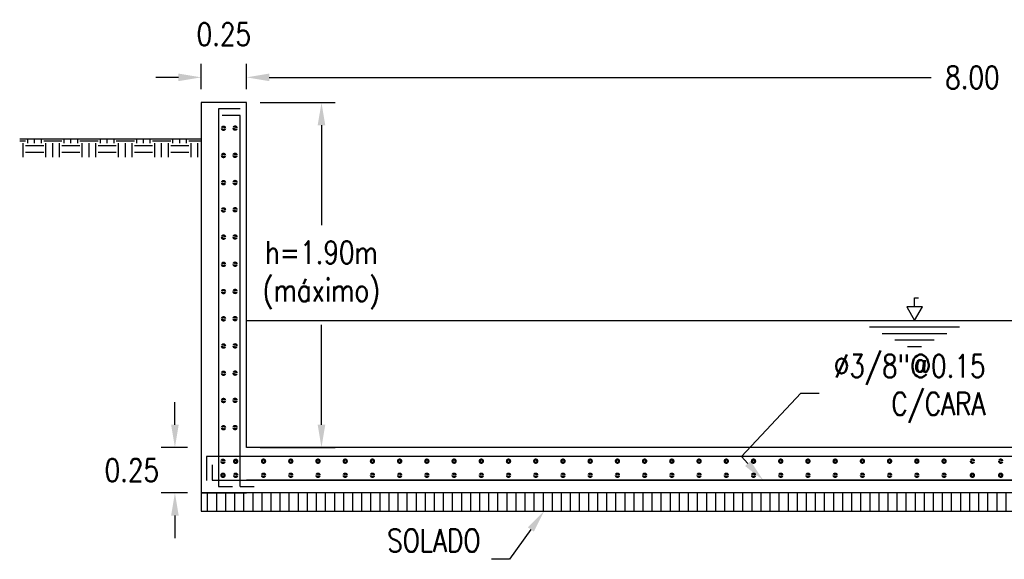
# Model space of a CAD drawing. Header units: metres. Extents: x 719936 to 720643, y 9143565 to 9144018.
# Tile 47 of 56: x 720577.8 to 720583.22, y 9143924.41 to 9143927.39. Entities that reach past the tile are written whole.
import ezdxf
from ezdxf import colors
from ezdxf.entities.mleader import LeaderData, LeaderLine
from ezdxf.enums import TextEntityAlignment as Align
from ezdxf.math import Vec2, Vec3

# ---------------------------------------------------------------- set-up
doc = ezdxf.new("R2010")
doc.units = ezdxf.units.M
for name, color, linetype in [('2MURO', 2, 'Continuous'), ('AIR.A3_NOTAS', 7, 'Continuous'), ('Layer1 (.05)', 8, 'Continuous'), ('Layer2 (.10)', 1, 'Continuous'), ('TEXTOS', 7, 'Continuous')]:
    doc.layers.add(name, color=color, linetype=linetype)
doc.layers.add('punto 01', color=4, linetype='Continuous', lineweight=5)
doc.styles.add('AIR-Simplex.(0.80)', font='simplex.shx', dxfattribs={"width": 0.8})
doc.styles.add('SIMPLEX', font='simplex.shx', dxfattribs={"width": 0.75})
doc.dimstyles.new('AIR-100 (A3)_HORIZ', dxfattribs={"dimscale": 0.1, "dimtxt": 1.25, "dimasz": 1.25, "dimexe": 0.75, "dimexo": 0.75, "dimgap": 0.75, "dimtad": 0, "dimtih": 1, "dimtoh": 1, "dimzin": 1, "dimdsep": 46, "dimtxsty": 'AIR-Simplex.(0.80)', "dimcen": 0.75, "dimdle": 1.5, "dimclrd": 1, "dimclre": 1, "dimclrt": 7, "dimadec": 0, "dimazin": 0, "dimtfac": 1, "dimtofl": 0, "dimtmove": 2, "dimatfit": 3, "dimfxl": 1.5, "dimtolj": 1, "dimtzin": 1, "dimarcsym": 0})

# ---------------------------------------------------------------- blocks, each defined once
blk = doc.blocks.new('*U304')
at = {"layer": 'punto 01', "color": 2, "const_width": 0.0125}
blk.add_lwpolyline([(0.0088, 0, 1), (-0.0088, 0, 1)], format="xyb", close=True, dxfattribs=at)
blk = doc.blocks.new('*U305')
at = {"layer": '2MURO', "color": 0, "linetype": 'ByBlock', "lineweight": -2, "transparency": 16777216}
for p in [(0, 1.65), (0, 1.5), (0, 1.35), (0, 1.2), (0, 1.05), (0, 0.9), (0, 0.75), (0, 0.6), (0, 0.45), (0, 0.3), (0, 0.15), (0, 0)]:
    blk.add_blockref('*U304', p, dxfattribs=at)
blk = doc.blocks.new('*U307')
at = {"layer": 'punto 01', "color": 2, "const_width": 0.0125}
blk.add_lwpolyline([(0.0088, 0, 1), (-0.0088, 0, 1)], format="xyb", close=True, dxfattribs=at)
blk = doc.blocks.new('*U306')
at = {"layer": '2MURO', "color": 0, "linetype": 'ByBlock', "lineweight": -2, "transparency": 16777216}
for p in [(0, 1.65), (0, 1.5), (0, 1.35), (0, 1.2), (0, 1.05), (0, 0.9), (0, 0.75), (0, 0.6), (0, 0.45), (0, 0.3), (0, 0.15), (0, 0)]:
    blk.add_blockref('*U307', p, dxfattribs=at)
blk = doc.blocks.new('*U309')
at = {"layer": 'punto 01', "color": 2, "const_width": 0.0125}
blk.add_lwpolyline([(0.0088, 0, 1), (-0.0088, 0, 1)], format="xyb", close=True, dxfattribs=at)
blk = doc.blocks.new('*U308')
at = {"layer": '2MURO', "color": 0, "linetype": 'ByBlock', "lineweight": -2, "transparency": 16777216}
blk.add_blockref('*U309', (0, 0), dxfattribs=at)
blk = doc.blocks.new('*U311')
at = {"layer": 'punto 01', "color": 2, "const_width": 0.0125}
blk.add_lwpolyline([(0.0088, 0, 1), (-0.0088, 0, 1)], format="xyb", close=True, dxfattribs=at)
blk = doc.blocks.new('*U310')
at = {"layer": '2MURO', "color": 0, "linetype": 'ByBlock', "lineweight": -2, "transparency": 16777216}
blk.add_blockref('*U311', (0, 0), dxfattribs=at)
blk = doc.blocks.new('*U313')
at = {"layer": 'punto 01', "color": 2, "const_width": 0.0125}
blk.add_lwpolyline([(0.0088, 0, 1), (-0.0088, 0, 1)], format="xyb", close=True, dxfattribs=at)
blk = doc.blocks.new('*U312')
at = {"layer": '2MURO', "color": 0, "linetype": 'ByBlock', "lineweight": -2, "transparency": 16777216}
blk.add_blockref('*U313', (0, 0), dxfattribs=at)
blk = doc.blocks.new('*U280')
at = {"layer": 'punto 01', "color": 2, "const_width": 0.0125}
blk.add_lwpolyline([(0.0088, 0, 1), (-0.0088, 0, 1)], format="xyb", close=True, dxfattribs=at)
blk = doc.blocks.new('*U279')
at = {"layer": '2MURO', "color": 0, "linetype": 'ByBlock', "lineweight": -2, "transparency": 16777216}
blk.add_blockref('*U280', (0, 0), dxfattribs=at)
blk = doc.blocks.new('*U294')
at = {"layer": 'punto 01', "color": 2, "const_width": 0.0125}
blk.add_lwpolyline([(0.0088, 0, 1), (-0.0088, 0, 1)], format="xyb", close=True, dxfattribs=at)
blk = doc.blocks.new('*U293')
at = {"layer": '2MURO', "color": 0, "linetype": 'ByBlock', "lineweight": -2, "transparency": 16777216}
blk.add_blockref('*U294', (0, 0), dxfattribs=at)
blk = doc.blocks.new('*U296')
at = {"layer": 'punto 01', "color": 2, "const_width": 0.0125}
blk.add_lwpolyline([(0.0088, 0, 1), (-0.0088, 0, 1)], format="xyb", close=True, dxfattribs=at)
blk = doc.blocks.new('*U295')
at = {"layer": '2MURO', "color": 0, "linetype": 'ByBlock', "lineweight": -2, "transparency": 16777216}
blk.add_blockref('*U296', (0, 0), dxfattribs=at)
blk = doc.blocks.new('*U298')
at = {"layer": 'punto 01', "color": 2, "const_width": 0.0125}
blk.add_lwpolyline([(0.0088, 0, 1), (-0.0088, 0, 1)], format="xyb", close=True, dxfattribs=at)
blk = doc.blocks.new('*U297')
at = {"layer": '2MURO', "color": 0, "linetype": 'ByBlock', "lineweight": -2, "transparency": 16777216}
blk.add_blockref('*U298', (0, 0), dxfattribs=at)
blk = doc.blocks.new('*U300')
at = {"layer": 'punto 01', "color": 2, "const_width": 0.0125}
blk.add_lwpolyline([(0.0088, 0, 1), (-0.0088, 0, 1)], format="xyb", close=True, dxfattribs=at)
blk = doc.blocks.new('*U299')
at = {"layer": '2MURO', "color": 0, "linetype": 'ByBlock', "lineweight": -2, "transparency": 16777216}
blk.add_blockref('*U300', (0, 0), dxfattribs=at)
blk = doc.blocks.new('*U302')
at = {"layer": 'punto 01', "color": 2, "const_width": 0.0125}
blk.add_lwpolyline([(0.0088, 0, 1), (-0.0088, 0, 1)], format="xyb", close=True, dxfattribs=at)
blk = doc.blocks.new('*U301')
at = {"layer": '2MURO', "color": 0, "linetype": 'ByBlock', "lineweight": -2, "transparency": 16777216}
blk.add_blockref('*U302', (0, 0), dxfattribs=at)
blk = doc.blocks.new('*U61')
at = {"layer": 'punto 01', "color": 2, "const_width": 0.0125}
blk.add_lwpolyline([(0.0088, 0, 1), (-0.0088, 0, 1)], format="xyb", close=True, dxfattribs=at)
blk = doc.blocks.new('*U303')
at = {"layer": '2MURO', "color": 0, "linetype": 'ByBlock', "lineweight": -2, "transparency": 16777216}
blk.add_blockref('*U61', (0, 0), dxfattribs=at)
blk = doc.blocks.new('*U63')
at = {"layer": 'punto 01', "color": 2, "const_width": 0.0125}
blk.add_lwpolyline([(0.0088, 0, 1), (-0.0088, 0, 1)], format="xyb", close=True, dxfattribs=at)
blk = doc.blocks.new('*U62')
at = {"layer": '2MURO', "color": 0, "linetype": 'ByBlock', "lineweight": -2, "transparency": 16777216}
blk.add_blockref('*U63', (0, 0), dxfattribs=at)
blk = doc.blocks.new('*U65')
at = {"layer": 'punto 01', "color": 2, "const_width": 0.0125}
blk.add_lwpolyline([(0.0088, 0, 1), (-0.0088, 0, 1)], format="xyb", close=True, dxfattribs=at)
blk = doc.blocks.new('*U64')
at = {"layer": '2MURO', "color": 0, "linetype": 'ByBlock', "lineweight": -2, "transparency": 16777216}
blk.add_blockref('*U65', (0, 0), dxfattribs=at)
blk = doc.blocks.new('*U67')
at = {"layer": 'punto 01', "color": 2, "const_width": 0.0125}
blk.add_lwpolyline([(0.0088, 0, 1), (-0.0088, 0, 1)], format="xyb", close=True, dxfattribs=at)
blk = doc.blocks.new('*U66')
at = {"layer": '2MURO', "color": 0, "linetype": 'ByBlock', "lineweight": -2, "transparency": 16777216}
blk.add_blockref('*U67', (0, 0), dxfattribs=at)
blk = doc.blocks.new('*U69')
at = {"layer": 'punto 01', "color": 2, "const_width": 0.0125}
blk.add_lwpolyline([(0.0088, 0, 1), (-0.0088, 0, 1)], format="xyb", close=True, dxfattribs=at)
blk = doc.blocks.new('*U68')
at = {"layer": '2MURO', "color": 0, "linetype": 'ByBlock', "lineweight": -2, "transparency": 16777216}
blk.add_blockref('*U69', (0, 0), dxfattribs=at)
blk = doc.blocks.new('*U71')
at = {"layer": 'punto 01', "color": 2, "const_width": 0.0125}
blk.add_lwpolyline([(0.0088, 0, 1), (-0.0088, 0, 1)], format="xyb", close=True, dxfattribs=at)
blk = doc.blocks.new('*U70')
at = {"layer": '2MURO', "color": 0, "linetype": 'ByBlock', "lineweight": -2, "transparency": 16777216}
blk.add_blockref('*U71', (0, 0), dxfattribs=at)
blk = doc.blocks.new('*U73')
at = {"layer": 'punto 01', "color": 2, "const_width": 0.0125}
blk.add_lwpolyline([(0.0088, 0, 1), (-0.0088, 0, 1)], format="xyb", close=True, dxfattribs=at)
blk = doc.blocks.new('*U72')
at = {"layer": '2MURO', "color": 0, "linetype": 'ByBlock', "lineweight": -2, "transparency": 16777216}
blk.add_blockref('*U73', (0, 0), dxfattribs=at)
blk = doc.blocks.new('*U75')
at = {"layer": 'punto 01', "color": 2, "const_width": 0.0125}
blk.add_lwpolyline([(0.0088, 0, 1), (-0.0088, 0, 1)], format="xyb", close=True, dxfattribs=at)
blk = doc.blocks.new('*U74')
at = {"layer": '2MURO', "color": 0, "linetype": 'ByBlock', "lineweight": -2, "transparency": 16777216}
blk.add_blockref('*U75', (0, 0), dxfattribs=at)
blk = doc.blocks.new('*U77')
at = {"layer": 'punto 01', "color": 2, "const_width": 0.0125}
blk.add_lwpolyline([(0.0088, 0, 1), (-0.0088, 0, 1)], format="xyb", close=True, dxfattribs=at)
blk = doc.blocks.new('*U76')
at = {"layer": '2MURO', "color": 0, "linetype": 'ByBlock', "lineweight": -2, "transparency": 16777216}
blk.add_blockref('*U77', (0, 0), dxfattribs=at)
blk = doc.blocks.new('*U79')
at = {"layer": 'punto 01', "color": 2, "const_width": 0.0125}
blk.add_lwpolyline([(0.0088, 0, 1), (-0.0088, 0, 1)], format="xyb", close=True, dxfattribs=at)
blk = doc.blocks.new('*U78')
at = {"layer": '2MURO', "color": 0, "linetype": 'ByBlock', "lineweight": -2, "transparency": 16777216}
blk.add_blockref('*U79', (0, 0), dxfattribs=at)
blk = doc.blocks.new('*U81')
at = {"layer": 'punto 01', "color": 2, "const_width": 0.0125}
blk.add_lwpolyline([(0.0088, 0, 1), (-0.0088, 0, 1)], format="xyb", close=True, dxfattribs=at)
blk = doc.blocks.new('*U80')
at = {"layer": '2MURO', "color": 0, "linetype": 'ByBlock', "lineweight": -2, "transparency": 16777216}
blk.add_blockref('*U81', (0, 0), dxfattribs=at)
blk = doc.blocks.new('*U83')
at = {"layer": 'punto 01', "color": 2, "const_width": 0.0125}
blk.add_lwpolyline([(0.0088, 0, 1), (-0.0088, 0, 1)], format="xyb", close=True, dxfattribs=at)
blk = doc.blocks.new('*U82')
at = {"layer": '2MURO', "color": 0, "linetype": 'ByBlock', "lineweight": -2, "transparency": 16777216}
blk.add_blockref('*U83', (0, 0), dxfattribs=at)
blk = doc.blocks.new('*U85')
at = {"layer": 'punto 01', "color": 2, "const_width": 0.0125}
blk.add_lwpolyline([(0.0088, 0, 1), (-0.0088, 0, 1)], format="xyb", close=True, dxfattribs=at)
blk = doc.blocks.new('*U84')
at = {"layer": '2MURO', "color": 0, "linetype": 'ByBlock', "lineweight": -2, "transparency": 16777216}
blk.add_blockref('*U85', (0, 0), dxfattribs=at)
blk = doc.blocks.new('*U87')
at = {"layer": 'punto 01', "color": 2, "const_width": 0.0125}
blk.add_lwpolyline([(0.0088, 0, 1), (-0.0088, 0, 1)], format="xyb", close=True, dxfattribs=at)
blk = doc.blocks.new('*U86')
at = {"layer": '2MURO', "color": 0, "linetype": 'ByBlock', "lineweight": -2, "transparency": 16777216}
blk.add_blockref('*U87', (0, 0), dxfattribs=at)
blk = doc.blocks.new('*U89')
at = {"layer": 'punto 01', "color": 2, "const_width": 0.0125}
blk.add_lwpolyline([(0.0088, 0, 1), (-0.0088, 0, 1)], format="xyb", close=True, dxfattribs=at)
blk = doc.blocks.new('*U88')
at = {"layer": '2MURO', "color": 0, "linetype": 'ByBlock', "lineweight": -2, "transparency": 16777216}
blk.add_blockref('*U89', (0, 0), dxfattribs=at)
blk = doc.blocks.new('*U211')
at = {"layer": 'punto 01', "color": 2, "const_width": 0.0125}
blk.add_lwpolyline([(0.0088, 0, 1), (-0.0088, 0, 1)], format="xyb", close=True, dxfattribs=at)
blk = doc.blocks.new('*U90')
at = {"layer": '2MURO', "color": 0, "linetype": 'ByBlock', "lineweight": -2, "transparency": 16777216}
blk.add_blockref('*U211', (0, 0), dxfattribs=at)
blk = doc.blocks.new('*U213')
at = {"layer": 'punto 01', "color": 2, "const_width": 0.0125}
blk.add_lwpolyline([(0.0088, 0, 1), (-0.0088, 0, 1)], format="xyb", close=True, dxfattribs=at)
blk = doc.blocks.new('*U212')
at = {"layer": '2MURO', "color": 0, "linetype": 'ByBlock', "lineweight": -2, "transparency": 16777216}
blk.add_blockref('*U213', (0, 0), dxfattribs=at)
blk = doc.blocks.new('*U215')
at = {"layer": 'punto 01', "color": 2, "const_width": 0.0125}
blk.add_lwpolyline([(0.0088, 0, 1), (-0.0088, 0, 1)], format="xyb", close=True, dxfattribs=at)
blk = doc.blocks.new('*U214')
at = {"layer": '2MURO', "color": 0, "linetype": 'ByBlock', "lineweight": -2, "transparency": 16777216}
blk.add_blockref('*U215', (0, 0), dxfattribs=at)
blk = doc.blocks.new('*U217')
at = {"layer": 'punto 01', "color": 2, "const_width": 0.0125}
blk.add_lwpolyline([(0.0088, 0, 1), (-0.0088, 0, 1)], format="xyb", close=True, dxfattribs=at)
blk = doc.blocks.new('*U216')
at = {"layer": '2MURO', "color": 0, "linetype": 'ByBlock', "lineweight": -2, "transparency": 16777216}
blk.add_blockref('*U217', (0, 0), dxfattribs=at)
blk = doc.blocks.new('*U219')
at = {"layer": 'punto 01', "color": 2, "const_width": 0.0125}
blk.add_lwpolyline([(0.0088, 0, 1), (-0.0088, 0, 1)], format="xyb", close=True, dxfattribs=at)
blk = doc.blocks.new('*U218')
at = {"layer": '2MURO', "color": 0, "linetype": 'ByBlock', "lineweight": -2, "transparency": 16777216}
blk.add_blockref('*U219', (0, 0), dxfattribs=at)
blk = doc.blocks.new('*U221')
at = {"layer": 'punto 01', "color": 2, "const_width": 0.0125}
blk.add_lwpolyline([(0.0088, 0, 1), (-0.0088, 0, 1)], format="xyb", close=True, dxfattribs=at)
blk = doc.blocks.new('*U220')
at = {"layer": '2MURO', "color": 0, "linetype": 'ByBlock', "lineweight": -2, "transparency": 16777216}
blk.add_blockref('*U221', (0, 0), dxfattribs=at)
blk = doc.blocks.new('*U223')
at = {"layer": 'punto 01', "color": 2, "const_width": 0.0125}
blk.add_lwpolyline([(0.0088, 0, 1), (-0.0088, 0, 1)], format="xyb", close=True, dxfattribs=at)
blk = doc.blocks.new('*U222')
at = {"layer": '2MURO', "color": 0, "linetype": 'ByBlock', "lineweight": -2, "transparency": 16777216}
blk.add_blockref('*U223', (0, 0), dxfattribs=at)
blk = doc.blocks.new('*U225')
at = {"layer": 'punto 01', "color": 2, "const_width": 0.0125}
blk.add_lwpolyline([(0.0088, 0, 1), (-0.0088, 0, 1)], format="xyb", close=True, dxfattribs=at)
blk = doc.blocks.new('*U224')
at = {"layer": '2MURO', "color": 0, "linetype": 'ByBlock', "lineweight": -2, "transparency": 16777216}
blk.add_blockref('*U225', (0, 0), dxfattribs=at)
blk = doc.blocks.new('*U227')
at = {"layer": 'punto 01', "color": 2, "const_width": 0.0125}
blk.add_lwpolyline([(0.0088, 0, 1), (-0.0088, 0, 1)], format="xyb", close=True, dxfattribs=at)
blk = doc.blocks.new('*U226')
at = {"layer": '2MURO', "color": 0, "linetype": 'ByBlock', "lineweight": -2, "transparency": 16777216}
blk.add_blockref('*U227', (0, 0), dxfattribs=at)
blk = doc.blocks.new('*U229')
at = {"layer": 'punto 01', "color": 2, "const_width": 0.0125}
blk.add_lwpolyline([(0.0088, 0, 1), (-0.0088, 0, 1)], format="xyb", close=True, dxfattribs=at)
blk = doc.blocks.new('*U228')
at = {"layer": '2MURO', "color": 0, "linetype": 'ByBlock', "lineweight": -2, "transparency": 16777216}
blk.add_blockref('*U229', (0, 0), dxfattribs=at)
blk = doc.blocks.new('*U231')
at = {"layer": 'punto 01', "color": 2, "const_width": 0.0125}
blk.add_lwpolyline([(0.0088, 0, 1), (-0.0088, 0, 1)], format="xyb", close=True, dxfattribs=at)
blk = doc.blocks.new('*U230')
at = {"layer": '2MURO', "color": 0, "linetype": 'ByBlock', "lineweight": -2, "transparency": 16777216}
blk.add_blockref('*U231', (0, 0), dxfattribs=at)
blk = doc.blocks.new('*U233')
at = {"layer": 'punto 01', "color": 2, "const_width": 0.0125}
blk.add_lwpolyline([(0.0088, 0, 1), (-0.0088, 0, 1)], format="xyb", close=True, dxfattribs=at)
blk = doc.blocks.new('*U232')
at = {"layer": '2MURO', "color": 0, "linetype": 'ByBlock', "lineweight": -2, "transparency": 16777216}
blk.add_blockref('*U233', (0, 0), dxfattribs=at)
blk = doc.blocks.new('*U235')
at = {"layer": 'punto 01', "color": 2, "const_width": 0.0125}
blk.add_lwpolyline([(0.0088, 0, 1), (-0.0088, 0, 1)], format="xyb", close=True, dxfattribs=at)
blk = doc.blocks.new('*U234')
at = {"layer": '2MURO', "color": 0, "linetype": 'ByBlock', "lineweight": -2, "transparency": 16777216}
blk.add_blockref('*U235', (0, 0), dxfattribs=at)
blk = doc.blocks.new('*U237')
at = {"layer": 'punto 01', "color": 2, "const_width": 0.0125}
blk.add_lwpolyline([(0.0088, 0, 1), (-0.0088, 0, 1)], format="xyb", close=True, dxfattribs=at)
blk = doc.blocks.new('*U236')
at = {"layer": '2MURO', "color": 0, "linetype": 'ByBlock', "lineweight": -2, "transparency": 16777216}
blk.add_blockref('*U237', (0, 0), dxfattribs=at)
blk = doc.blocks.new('*U239')
at = {"layer": 'punto 01', "color": 2, "const_width": 0.0125}
blk.add_lwpolyline([(0.0088, 0, 1), (-0.0088, 0, 1)], format="xyb", close=True, dxfattribs=at)
blk = doc.blocks.new('*U238')
at = {"layer": '2MURO', "color": 0, "linetype": 'ByBlock', "lineweight": -2, "transparency": 16777216}
blk.add_blockref('*U239', (0, 0), dxfattribs=at)
blk = doc.blocks.new('*U121')
at = {"layer": 'punto 01', "color": 2, "const_width": 0.0125}
blk.add_lwpolyline([(0.0088, 0, 1), (-0.0088, 0, 1)], format="xyb", close=True, dxfattribs=at)
blk = doc.blocks.new('*U240')
at = {"layer": '2MURO', "color": 0, "linetype": 'ByBlock', "lineweight": -2, "transparency": 16777216}
blk.add_blockref('*U121', (0, 0), dxfattribs=at)
blk = doc.blocks.new('*U123')
at = {"layer": 'punto 01', "color": 2, "const_width": 0.0125}
blk.add_lwpolyline([(0.0088, 0, 1), (-0.0088, 0, 1)], format="xyb", close=True, dxfattribs=at)
blk = doc.blocks.new('*U122')
at = {"layer": '2MURO', "color": 0, "linetype": 'ByBlock', "lineweight": -2, "transparency": 16777216}
blk.add_blockref('*U123', (0, 0), dxfattribs=at)
blk = doc.blocks.new('*U125')
at = {"layer": 'punto 01', "color": 2, "const_width": 0.0125}
blk.add_lwpolyline([(0.0088, 0, 1), (-0.0088, 0, 1)], format="xyb", close=True, dxfattribs=at)
blk = doc.blocks.new('*U124')
at = {"layer": '2MURO', "color": 0, "linetype": 'ByBlock', "lineweight": -2, "transparency": 16777216}
blk.add_blockref('*U125', (0, 0), dxfattribs=at)
blk = doc.blocks.new('*U127')
at = {"layer": 'punto 01', "color": 2, "const_width": 0.0125}
blk.add_lwpolyline([(0.0088, 0, 1), (-0.0088, 0, 1)], format="xyb", close=True, dxfattribs=at)
blk = doc.blocks.new('*U126')
at = {"layer": '2MURO', "color": 0, "linetype": 'ByBlock', "lineweight": -2, "transparency": 16777216}
blk.add_blockref('*U127', (0, 0), dxfattribs=at)
blk = doc.blocks.new('*U129')
at = {"layer": 'punto 01', "color": 2, "const_width": 0.0125}
blk.add_lwpolyline([(0.0088, 0, 1), (-0.0088, 0, 1)], format="xyb", close=True, dxfattribs=at)
blk = doc.blocks.new('*U128')
at = {"layer": '2MURO', "color": 0, "linetype": 'ByBlock', "lineweight": -2, "transparency": 16777216}
blk.add_blockref('*U129', (0, 0), dxfattribs=at)
blk = doc.blocks.new('*U131')
at = {"layer": 'punto 01', "color": 2, "const_width": 0.0125}
blk.add_lwpolyline([(0.0088, 0, 1), (-0.0088, 0, 1)], format="xyb", close=True, dxfattribs=at)
blk = doc.blocks.new('*U130')
at = {"layer": '2MURO', "color": 0, "linetype": 'ByBlock', "lineweight": -2, "transparency": 16777216}
blk.add_blockref('*U131', (0, 0), dxfattribs=at)
blk = doc.blocks.new('*U133')
at = {"layer": 'punto 01', "color": 2, "const_width": 0.0125}
blk.add_lwpolyline([(0.0088, 0, 1), (-0.0088, 0, 1)], format="xyb", close=True, dxfattribs=at)
blk = doc.blocks.new('*U132')
at = {"layer": '2MURO', "color": 0, "linetype": 'ByBlock', "lineweight": -2, "transparency": 16777216}
blk.add_blockref('*U133', (0, 0), dxfattribs=at)
blk = doc.blocks.new('*U135')
at = {"layer": 'punto 01', "color": 2, "const_width": 0.0125}
blk.add_lwpolyline([(0.0088, 0, 1), (-0.0088, 0, 1)], format="xyb", close=True, dxfattribs=at)
blk = doc.blocks.new('*U134')
at = {"layer": '2MURO', "color": 0, "linetype": 'ByBlock', "lineweight": -2, "transparency": 16777216}
blk.add_blockref('*U135', (0, 0), dxfattribs=at)
blk = doc.blocks.new('*U137')
at = {"layer": 'punto 01', "color": 2, "const_width": 0.0125}
blk.add_lwpolyline([(0.0088, 0, 1), (-0.0088, 0, 1)], format="xyb", close=True, dxfattribs=at)
blk = doc.blocks.new('*U136')
at = {"layer": '2MURO', "color": 0, "linetype": 'ByBlock', "lineweight": -2, "transparency": 16777216}
blk.add_blockref('*U137', (0, 0), dxfattribs=at)
blk = doc.blocks.new('*U139')
at = {"layer": 'punto 01', "color": 2, "const_width": 0.0125}
blk.add_lwpolyline([(0.0088, 0, 1), (-0.0088, 0, 1)], format="xyb", close=True, dxfattribs=at)
blk = doc.blocks.new('*U138')
at = {"layer": '2MURO', "color": 0, "linetype": 'ByBlock', "lineweight": -2, "transparency": 16777216}
blk.add_blockref('*U139', (0, 0), dxfattribs=at)
blk = doc.blocks.new('*U141')
at = {"layer": 'punto 01', "color": 2, "const_width": 0.0125}
blk.add_lwpolyline([(0.0088, 0, 1), (-0.0088, 0, 1)], format="xyb", close=True, dxfattribs=at)
blk = doc.blocks.new('*U140')
at = {"layer": '2MURO', "color": 0, "linetype": 'ByBlock', "lineweight": -2, "transparency": 16777216}
blk.add_blockref('*U141', (0, 0), dxfattribs=at)
blk = doc.blocks.new('*U143')
at = {"layer": 'punto 01', "color": 2, "const_width": 0.0125}
blk.add_lwpolyline([(0.0088, 0, 1), (-0.0088, 0, 1)], format="xyb", close=True, dxfattribs=at)
blk = doc.blocks.new('*U142')
at = {"layer": '2MURO', "color": 0, "linetype": 'ByBlock', "lineweight": -2, "transparency": 16777216}
blk.add_blockref('*U143', (0, 0), dxfattribs=at)
blk = doc.blocks.new('*U145')
at = {"layer": 'punto 01', "color": 2, "const_width": 0.0125}
blk.add_lwpolyline([(0.0088, 0, 1), (-0.0088, 0, 1)], format="xyb", close=True, dxfattribs=at)
blk = doc.blocks.new('*U144')
at = {"layer": '2MURO', "color": 0, "linetype": 'ByBlock', "lineweight": -2, "transparency": 16777216}
blk.add_blockref('*U145', (0, 0), dxfattribs=at)
blk = doc.blocks.new('*U147')
at = {"layer": 'punto 01', "color": 2, "const_width": 0.0125}
blk.add_lwpolyline([(0.0088, 0, 1), (-0.0088, 0, 1)], format="xyb", close=True, dxfattribs=at)
blk = doc.blocks.new('*U146')
at = {"layer": '2MURO', "color": 0, "linetype": 'ByBlock', "lineweight": -2, "transparency": 16777216}
blk.add_blockref('*U147', (0, 0), dxfattribs=at)
blk = doc.blocks.new('*U149')
at = {"layer": 'punto 01', "color": 2, "const_width": 0.0125}
blk.add_lwpolyline([(0.0088, 0, 1), (-0.0088, 0, 1)], format="xyb", close=True, dxfattribs=at)
blk = doc.blocks.new('*U148')
at = {"layer": '2MURO', "color": 0, "linetype": 'ByBlock', "lineweight": -2, "transparency": 16777216}
blk.add_blockref('*U149', (0, 0), dxfattribs=at)
blk = doc.blocks.new('*U181')
at = {"layer": 'punto 01', "color": 2, "const_width": 0.0125}
blk.add_lwpolyline([(0.0088, 0, 1), (-0.0088, 0, 1)], format="xyb", close=True, dxfattribs=at)
blk = doc.blocks.new('*U150')
at = {"layer": '2MURO', "color": 0, "linetype": 'ByBlock', "lineweight": -2, "transparency": 16777216}
blk.add_blockref('*U181', (0, 0), dxfattribs=at)
blk = doc.blocks.new('*U183')
at = {"layer": 'punto 01', "color": 2, "const_width": 0.0125}
blk.add_lwpolyline([(0.0088, 0, 1), (-0.0088, 0, 1)], format="xyb", close=True, dxfattribs=at)
blk = doc.blocks.new('*U182')
at = {"layer": '2MURO', "color": 0, "linetype": 'ByBlock', "lineweight": -2, "transparency": 16777216}
blk.add_blockref('*U183', (0, 0), dxfattribs=at)
blk = doc.blocks.new('*U272')
at = {"layer": 'punto 01', "color": 2, "const_width": 0.0125}
blk.add_lwpolyline([(0.0088, 0, 1), (-0.0088, 0, 1)], format="xyb", close=True, dxfattribs=at)
blk = doc.blocks.new('*U271')
at = {"layer": '2MURO', "color": 0, "linetype": 'ByBlock', "lineweight": -2, "transparency": 16777216}
blk.add_blockref('*U272', (0, 0), dxfattribs=at)
blk = doc.blocks.new('*U274')
at = {"layer": 'punto 01', "color": 2, "const_width": 0.0125}
blk.add_lwpolyline([(0.0088, 0, 1), (-0.0088, 0, 1)], format="xyb", close=True, dxfattribs=at)
blk = doc.blocks.new('*U273')
at = {"layer": '2MURO', "color": 0, "linetype": 'ByBlock', "lineweight": -2, "transparency": 16777216}
blk.add_blockref('*U274', (0, 0), dxfattribs=at)
blk = doc.blocks.new('*U276')
at = {"layer": 'punto 01', "color": 2, "const_width": 0.0125}
blk.add_lwpolyline([(0.0088, 0, 1), (-0.0088, 0, 1)], format="xyb", close=True, dxfattribs=at)
blk = doc.blocks.new('*U275')
at = {"layer": '2MURO', "color": 0, "linetype": 'ByBlock', "lineweight": -2, "transparency": 16777216}
blk.add_blockref('*U276', (0, 0), dxfattribs=at)
blk = doc.blocks.new('*U278')
at = {"layer": 'punto 01', "color": 2, "const_width": 0.0125}
blk.add_lwpolyline([(0.0088, 0, 1), (-0.0088, 0, 1)], format="xyb", close=True, dxfattribs=at)
blk = doc.blocks.new('*U277')
at = {"layer": '2MURO', "color": 0, "linetype": 'ByBlock', "lineweight": -2, "transparency": 16777216}
blk.add_blockref('*U278', (0, 0), dxfattribs=at)
blk = doc.blocks.new('*D561')
at = {"layer": 'Defpoints', "color": 0, "transparency": 16777216}
for p in [(720579.048, 9143927.0683), (720578.798, 9143926.9291), (720579.048, 9143926.9291)]:
    blk.add_point(p, dxfattribs=at)
at = {"layer": 'Layer1 (.05)', "color": 1, "lineweight": -2, "transparency": 16777216}
for p, q in [((720578.798, 9143927.0041), (720578.798, 9143927.1433)), ((720579.048, 9143927.0041), (720579.048, 9143927.1433)), ((720578.673, 9143927.0683), (720578.548, 9143927.0683)), ((720579.173, 9143927.0683), (720579.298, 9143927.0683))]:
    blk.add_line(p, q, dxfattribs=at)
at = {"layer": 'Layer1 (.05)', "color": 1, "transparency": 16777216}
for points in [[(720578.673, 9143927.0891), (720578.673, 9143927.0475), (720578.798, 9143927.0683)], [(720579.173, 9143927.0891), (720579.173, 9143927.0475), (720579.048, 9143927.0683)]]:
    blk.add_solid(points, dxfattribs=at)
at = {"layer": 'Layer1 (.05)', "color": 7, "transparency": 16777216, "insert": (720578.923, 9143927.3058), "char_height": 0.125, "attachment_point": 5, "style": 'AIR-Simplex.(0.80)'}
blk.add_mtext('\\A1;0.25', dxfattribs=at)
blk = doc.blocks.new('*D562')
at = {"layer": 'Defpoints', "color": 0, "transparency": 16777216}
for p in [(720587.048, 9143927.0683), (720579.048, 9143926.9291), (720587.048, 9143926.9291)]:
    blk.add_point(p, dxfattribs=at)
at = {"layer": 'Layer1 (.05)', "color": 1, "lineweight": -2, "transparency": 16777216}
for p, q in [((720579.048, 9143927.0041), (720579.048, 9143927.1433)), ((720587.048, 9143927.0041), (720587.048, 9143927.1433)), ((720579.173, 9143927.0683), (720582.8207, 9143927.0683)), ((720586.923, 9143927.0683), (720583.2754, 9143927.0683))]:
    blk.add_line(p, q, dxfattribs=at)
at = {"layer": 'Layer1 (.05)', "color": 1, "transparency": 16777216}
for points in [[(720579.173, 9143927.0891), (720579.173, 9143927.0475), (720579.048, 9143927.0683)], [(720586.923, 9143927.0891), (720586.923, 9143927.0475), (720587.048, 9143927.0683)]]:
    blk.add_solid(points, dxfattribs=at)
at = {"layer": 'Layer1 (.05)', "color": 7, "transparency": 16777216, "insert": (720583.048, 9143927.0683), "char_height": 0.125, "attachment_point": 5, "style": 'AIR-Simplex.(0.80)'}
blk.add_mtext('\\A1;8.00', dxfattribs=at)
blk = doc.blocks.new('*D564')
at = {"layer": 'Defpoints', "color": 0, "transparency": 16777216}
for p in [(720579.048, 9143926.9291), (720579.048, 9143925.0291), (720579.4611, 9143925.0291)]:
    blk.add_point(p, dxfattribs=at)
at = {"layer": 'Layer1 (.05)', "color": 1, "lineweight": -2, "transparency": 16777216}
for p, q in [((720579.123, 9143926.9291), (720579.5361, 9143926.9291)), ((720579.4611, 9143926.8041), (720579.4611, 9143926.2535)), ((720579.4611, 9143925.1541), (720579.4611, 9143925.7047)), ((720579.123, 9143925.0291), (720579.5361, 9143925.0291))]:
    blk.add_line(p, q, dxfattribs=at)
at = {"layer": 'Layer1 (.05)', "color": 1, "transparency": 16777216}
for points in [[(720579.4402, 9143926.8041), (720579.4819, 9143926.8041), (720579.4611, 9143926.9291)], [(720579.4402, 9143925.1541), (720579.4819, 9143925.1541), (720579.4611, 9143925.0291)]]:
    blk.add_solid(points, dxfattribs=at)
at = {"layer": 'Layer1 (.05)', "color": 7, "transparency": 16777216, "insert": (720579.4611, 9143925.9791), "char_height": 0.125, "width": 0.579548, "attachment_point": 5, "style": 'AIR-Simplex.(0.80)'}
blk.add_mtext('\\A1;h=1.90m (máximo)', dxfattribs=at)
blk = doc.blocks.new('*D565')
at = {"layer": 'Defpoints', "color": 0, "transparency": 16777216}
for p in [(720578.798, 9143925.0291), (720578.6535, 9143924.7791), (720578.798, 9143924.7791)]:
    blk.add_point(p, dxfattribs=at)
at = {"layer": 'Layer1 (.05)', "color": 1, "lineweight": -2, "transparency": 16777216}
for p, q in [((720578.6535, 9143925.1541), (720578.6535, 9143925.2791)), ((720578.723, 9143925.0291), (720578.5785, 9143925.0291)), ((720578.723, 9143924.7791), (720578.5785, 9143924.7791)), ((720578.6535, 9143924.6541), (720578.6535, 9143924.5291))]:
    blk.add_line(p, q, dxfattribs=at)
at = {"layer": 'Layer1 (.05)', "color": 1, "transparency": 16777216}
for points in [[(720578.6327, 9143925.1541), (720578.6743, 9143925.1541), (720578.6535, 9143925.0291)], [(720578.6327, 9143924.6541), (720578.6743, 9143924.6541), (720578.6535, 9143924.7791)]]:
    blk.add_solid(points, dxfattribs=at)
at = {"layer": 'Layer1 (.05)', "color": 7, "transparency": 16777216, "insert": (720578.416, 9143924.9041), "char_height": 0.125, "attachment_point": 5, "style": 'AIR-Simplex.(0.80)'}
blk.add_mtext('\\A1;0.25', dxfattribs=at)
blk = doc.blocks.new('*U809')
at = {"layer": 'TEXTOS', "color": 150, "linetype": 'Continuous'}
for p, q in [((-12.77, 0), (12.77, 0)), ((-9.96, -1.44), (9.96, -1.44)), ((-7.14, -2.87), (7.16, -2.87)), ((-4.33, -4.31), (4.35, -4.31)), ((-1.52, -5.74), (1.55, -5.74))]:
    blk.add_line(p, q, dxfattribs=at)
blk.add_lwpolyline([(0.01, 3), (0.01, 4.96), (0.88, 4.96)], dxfattribs=at)
blk.add_lwpolyline([(0.01, 0), (1.75, 3), (-1.72, 3)], close=True, dxfattribs=at)
at = {"layer": 'TEXTOS', "color": 150, "style": 'SIMPLEX', "width": 0.8}
blk.add_attdef('NAMO', text='', height=2.5, dxfattribs=at).set_placement((1.75, 4.96), align=Align.MIDDLE_LEFT)

msp = doc.modelspace()

# ---------------------------------------------------------------- hatches: boundary and pattern name
at = {"layer": 'Layer1 (.05)'}
h = msp.add_hatch(dxfattribs=at)
h.set_pattern_fill('TIERRA', color=256, scale=0.4)
h.set_pattern_definition([(0, (-30686.86976, 69441.51801), (0.1, 0.1), [0.1, -0.1]), (0, (-30686.86976, 69441.55551), (0.1, 0.1), [0.1, -0.1]), (0, (-30686.86976, 69441.59301), (0.1, 0.1), [0.1, -0.1]), (90, (-30686.85726, 69441.60551), (-0.1, 0.1), [0.1, -0.1]), (90, (-30686.81976, 69441.60551), (-0.1, 0.1), [0.1, -0.1]), (90, (-30686.78226, 69441.60551), (-0.1, 0.1), [0.1, -0.1])])
h.paths.add_polyline_path([(720578.798, 9143926.6291), (720577.798, 9143926.6291), (720577.798, 9143926.7291), (720578.798, 9143926.7291)])
h = msp.add_hatch(dxfattribs=at)
h.set_pattern_fill('ANSI31', color=256, scale=0.4, angle=45)
h.set_pattern_definition([(90, (720578.8838, 9143924.728186), (-0.05, 0), [])])
h.paths.add_polyline_path([(720587.298, 9143924.7791), (720578.798, 9143924.7791), (720578.798, 9143924.6791), (720587.298, 9143924.6791)])

# ---------------------------------------------------------------- linework, layer by layer
for p, q in [((720578.798, 9143926.9291), (720578.798, 9143925.0291)), ((720579.048, 9143926.9291), (720578.798, 9143926.9291)), ((720579.048, 9143925.0291), (720579.048, 9143926.9291)), ((720577.798, 9143926.7291), (720578.798, 9143926.7291)), ((720578.798, 9143925.0291), (720578.798, 9143924.7791)), ((720587.048, 9143925.0291), (720579.048, 9143925.0291)), ((720578.798, 9143924.7791), (720579.048, 9143924.7791))]:
    msp.add_line(p, q, dxfattribs=at)
msp.add_lwpolyline([(720587.298, 9143924.7791), (720578.798, 9143924.7791), (720578.798, 9143924.6791), (720587.298, 9143924.6791)], close=True, dxfattribs=at)
at = {"layer": 'Layer2 (.10)', "linetype": 'Continuous'}
for p, q in [((720579.013, 9143926.8941), (720578.893, 9143926.8941)), ((720578.893, 9143926.8941), (720578.893, 9143924.8141)), ((720579.013, 9143926.8591), (720578.9144, 9143926.8591)), ((720579.013, 9143924.8141), (720579.013, 9143926.8591)), ((720587.268, 9143924.9791), (720578.828, 9143924.9791)), ((720578.828, 9143924.9791), (720578.828, 9143924.847)), ((720578.858, 9143924.9341), (720578.858, 9143924.8491)), ((720578.858, 9143924.8491), (720587.048, 9143924.8491)), ((720587.238, 9143924.8491), (720579.048, 9143924.8491)), ((720578.893, 9143924.8141), (720578.9705, 9143924.8141)), ((720579.013, 9143924.8141), (720579.0905, 9143924.8141))]:
    msp.add_line(p, q, dxfattribs=at)
at = {"layer": 'punto 01', "color": 2, "const_width": 0.0125}
for points in [[(720578.9271, 9143924.953, 1), (720578.9096, 9143924.953, 1)], [(720578.9795, 9143924.953, -1), (720578.997, 9143924.953, -1)], [(720579.1332, 9143924.9538, -1), (720579.1507, 9143924.9538, -1)], [(720579.2832, 9143924.9538, -1), (720579.3007, 9143924.9538, -1)], [(720579.4332, 9143924.9538, -1), (720579.4507, 9143924.9538, -1)], [(720579.5832, 9143924.9538, -1), (720579.6007, 9143924.9538, -1)], [(720579.7332, 9143924.9538, -1), (720579.7507, 9143924.9538, -1)], [(720579.8832, 9143924.9538, -1), (720579.9007, 9143924.9538, -1)], [(720580.0332, 9143924.9538, -1), (720580.0507, 9143924.9538, -1)], [(720580.1832, 9143924.9538, -1), (720580.2007, 9143924.9538, -1)], [(720580.3332, 9143924.9538, -1), (720580.3507, 9143924.9538, -1)], [(720580.4832, 9143924.9538, -1), (720580.5007, 9143924.9538, -1)], [(720580.6332, 9143924.9538, -1), (720580.6507, 9143924.9538, -1)], [(720580.7832, 9143924.9538, -1), (720580.8007, 9143924.9538, -1)], [(720580.9332, 9143924.9538, -1), (720580.9507, 9143924.9538, -1)], [(720581.0832, 9143924.9538, -1), (720581.1007, 9143924.9538, -1)], [(720581.2332, 9143924.9538, -1), (720581.2507, 9143924.9538, -1)], [(720581.3832, 9143924.9538, -1), (720581.4007, 9143924.9538, -1)], [(720581.5332, 9143924.9538, -1), (720581.5507, 9143924.9538, -1)], [(720581.6832, 9143924.9538, -1), (720581.7007, 9143924.9538, -1)], [(720581.8332, 9143924.9538, -1), (720581.8507, 9143924.9538, -1)], [(720581.9832, 9143924.9538, -1), (720582.0007, 9143924.9538, -1)], [(720582.1332, 9143924.9538, -1), (720582.1507, 9143924.9538, -1)], [(720582.2832, 9143924.9538, -1), (720582.3007, 9143924.9538, -1)], [(720582.4332, 9143924.9538, -1), (720582.4507, 9143924.9538, -1)], [(720582.5832, 9143924.9538, -1), (720582.6007, 9143924.9538, -1)], [(720582.7332, 9143924.9538, -1), (720582.7507, 9143924.9538, -1)], [(720582.8832, 9143924.9538, -1), (720582.9007, 9143924.9538, -1)], [(720583.0568, 9143924.9538, 1), (720583.0393, 9143924.9538, 1)], [(720583.2129, 9143924.9538, 1), (720583.1954, 9143924.9538, 1)], [(720578.9271, 9143924.8762, -1), (720578.9096, 9143924.8762, -1)], [(720578.9795, 9143924.8762, 1), (720578.997, 9143924.8762, 1)], [(720579.1332, 9143924.8762, 1), (720579.1507, 9143924.8762, 1)], [(720579.2832, 9143924.8762, 1), (720579.3007, 9143924.8762, 1)], [(720579.4332, 9143924.8762, 1), (720579.4507, 9143924.8762, 1)], [(720579.5832, 9143924.8762, 1), (720579.6007, 9143924.8762, 1)], [(720579.7332, 9143924.8762, 1), (720579.7507, 9143924.8762, 1)], [(720579.8832, 9143924.8762, 1), (720579.9007, 9143924.8762, 1)], [(720580.0332, 9143924.8762, 1), (720580.0507, 9143924.8762, 1)], [(720580.1832, 9143924.8762, 1), (720580.2007, 9143924.8762, 1)], [(720580.3332, 9143924.8762, 1), (720580.3507, 9143924.8762, 1)], [(720580.4832, 9143924.8762, 1), (720580.5007, 9143924.8762, 1)], [(720580.6332, 9143924.8762, 1), (720580.6507, 9143924.8762, 1)], [(720580.7832, 9143924.8762, 1), (720580.8007, 9143924.8762, 1)], [(720580.9332, 9143924.8762, 1), (720580.9507, 9143924.8762, 1)], [(720581.0832, 9143924.8762, 1), (720581.1007, 9143924.8762, 1)], [(720581.2332, 9143924.8762, 1), (720581.2507, 9143924.8762, 1)], [(720581.3832, 9143924.8762, 1), (720581.4007, 9143924.8762, 1)], [(720581.5332, 9143924.8762, 1), (720581.5507, 9143924.8762, 1)], [(720581.6832, 9143924.8762, 1), (720581.7007, 9143924.8762, 1)], [(720581.8332, 9143924.8762, 1), (720581.8507, 9143924.8762, 1)], [(720581.9832, 9143924.8762, 1), (720582.0007, 9143924.8762, 1)], [(720582.1332, 9143924.8762, 1), (720582.1507, 9143924.8762, 1)], [(720582.2832, 9143924.8762, 1), (720582.3007, 9143924.8762, 1)], [(720582.4332, 9143924.8762, 1), (720582.4507, 9143924.8762, 1)], [(720582.5832, 9143924.8762, 1), (720582.6007, 9143924.8762, 1)], [(720582.7332, 9143924.8762, 1), (720582.7507, 9143924.8762, 1)], [(720582.8832, 9143924.8762, 1), (720582.9007, 9143924.8762, 1)], [(720583.0568, 9143924.8762, -1), (720583.0393, 9143924.8762, -1)], [(720583.2129, 9143924.8762, -1), (720583.1954, 9143924.8762, -1)]]:
    msp.add_lwpolyline(points, format="xyb", close=True, dxfattribs=at)
at = {"layer": 'TEXTOS', "color": 150, "linetype": 'Continuous', "flags": 128}
msp.add_lwpolyline([(720579.048, 9143925.7291), (720587.048, 9143925.7291)], dxfattribs=at)

# ---------------------------------------------------------------- block references
at = {"layer": '2MURO', "rotation": 180}
for name, p in [('*U306', (720578.9212, 9143926.7881)), ('*U305', (720578.985, 9143926.7889)), ('*U308', (720578.9883, 9143924.8762)), ('*U293', (720579.1419, 9143924.8762)), ('*U297', (720579.2919, 9143924.8762)), ('*U301', (720579.4419, 9143924.8762)), ('*U62', (720579.5919, 9143924.8762)), ('*U66', (720579.7419, 9143924.8762)), ('*U70', (720579.8919, 9143924.8762)), ('*U74', (720580.0419, 9143924.8762)), ('*U78', (720580.1919, 9143924.8762)), ('*U82', (720580.3419, 9143924.8762)), ('*U86', (720580.4919, 9143924.8762)), ('*U90', (720580.6419, 9143924.8762)), ('*U214', (720580.7919, 9143924.8762)), ('*U218', (720580.9419, 9143924.8762)), ('*U222', (720581.0919, 9143924.8762)), ('*U226', (720581.2419, 9143924.8762)), ('*U230', (720581.3919, 9143924.8762)), ('*U234', (720581.5419, 9143924.8762)), ('*U238', (720581.6919, 9143924.8762)), ('*U122', (720581.8419, 9143924.8762)), ('*U126', (720581.9919, 9143924.8762)), ('*U130', (720582.1419, 9143924.8762)), ('*U134', (720582.2919, 9143924.8762)), ('*U138', (720582.4419, 9143924.8762)), ('*U142', (720582.5919, 9143924.8762)), ('*U146', (720582.7419, 9143924.8762)), ('*U150', (720582.8919, 9143924.8762))]:
    msp.add_blockref(name, p, dxfattribs=at)
at = {"layer": '2MURO'}
for name, p in [('*U279', (720578.9183, 9143924.953)), ('*U277', (720583.048, 9143924.9538)), ('*U273', (720583.2041, 9143924.9538))]:
    msp.add_blockref(name, p, dxfattribs=at)
at = {"layer": '2MURO', "xscale": -1}
for name, p in [('*U312', (720578.9883, 9143924.953)), ('*U295', (720579.1419, 9143924.9538)), ('*U299', (720579.2919, 9143924.9538)), ('*U303', (720579.4419, 9143924.9538)), ('*U64', (720579.5919, 9143924.9538)), ('*U68', (720579.7419, 9143924.9538)), ('*U72', (720579.8919, 9143924.9538)), ('*U76', (720580.0419, 9143924.9538)), ('*U80', (720580.1919, 9143924.9538)), ('*U84', (720580.3419, 9143924.9538)), ('*U88', (720580.4919, 9143924.9538)), ('*U212', (720580.6419, 9143924.9538)), ('*U216', (720580.7919, 9143924.9538)), ('*U220', (720580.9419, 9143924.9538)), ('*U224', (720581.0919, 9143924.9538)), ('*U228', (720581.2419, 9143924.9538)), ('*U232', (720581.3919, 9143924.9538)), ('*U236', (720581.5419, 9143924.9538)), ('*U240', (720581.6919, 9143924.9538)), ('*U124', (720581.8419, 9143924.9538)), ('*U128', (720581.9919, 9143924.9538)), ('*U132', (720582.1419, 9143924.9538)), ('*U136', (720582.2919, 9143924.9538)), ('*U140', (720582.4419, 9143924.9538)), ('*U144', (720582.5919, 9143924.9538)), ('*U148', (720582.7419, 9143924.9538)), ('*U182', (720582.8919, 9143924.9538))]:
    msp.add_blockref(name, p, dxfattribs=at)
at = {"layer": '2MURO', "xscale": -1, "rotation": 180}
for name, p in [('*U310', (720578.9183, 9143924.8762)), ('*U275', (720583.048, 9143924.8762)), ('*U271', (720583.2041, 9143924.8762))]:
    msp.add_blockref(name, p, dxfattribs=at)
at = {"layer": 'TEXTOS', "xscale": 0.0249835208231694, "yscale": 0.0249835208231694, "zscale": 0.0249835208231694}
msp.add_blockref('*U809', (720582.7291, 9143925.7291), dxfattribs=at)

# ---------------------------------------------------------------- dimensions: what is measured, and where the dimension line sits
at = {"layer": 'Layer1 (.05)'}
for base, p1, p2, picture, middle in [((720579.048, 9143927.0683), (720578.798, 9143926.9291), (720579.048, 9143926.9291), '*D561', (720578.923, 9143927.3058)), ((720587.048, 9143927.0683), (720579.048, 9143926.9291), (720587.048, 9143926.9291), '*D562', (720583.048, 9143927.0683))]:
    dim = msp.add_linear_dim(base=base, p1=p1, p2=p2, dimstyle='AIR-100 (A3)_HORIZ', dxfattribs=at)
    dim.commit()
    dim.dimension.update_dxf_attribs({"geometry": picture, "text_midpoint": middle})
dim = msp.add_linear_dim(base=(720579.4611, 9143925.0291), p1=(720579.048, 9143926.9291), p2=(720579.048, 9143925.0291), angle=90, text='h=1.90m (máximo)', dimstyle='AIR-100 (A3)_HORIZ', dxfattribs=at)
dim.commit()
dim.dimension.update_dxf_attribs({"geometry": '*D564', "text_midpoint": (720579.4611, 9143925.9791)})
dim = msp.add_linear_dim(base=(720578.6535, 9143924.7791), p1=(720578.798, 9143925.0291), p2=(720578.798, 9143924.7791), angle=90, dimstyle='AIR-100 (A3)_HORIZ', dxfattribs=at)
dim.commit()
dim.dimension.update_dxf_attribs({"geometry": '*D565', "text_midpoint": (720578.416, 9143924.9041)})

# ---------------------------------------------------------------- leaders
at = {"layer": 'AIR.A3_NOTAS'}
ml = msp.add_multileader_mtext('Standard', dxfattribs=at)
ml.set_content('{\\C0;%%C3/8"@0.15\\PC/CARA    }', color=256, style='AIR-Simplex.(0.80)')
ml.set_leader_properties(color=7, linetype='ByLayer', lineweight=-1)
ml.build(insert=Vec2(0, 0))
ml.multileader.update_dxf_attribs({"text_left_attachment_type": 2, "text_right_attachment_type": 2, "dogleg_length": 0.1, "arrow_head_size": 0.125})
ctx = ml.context
ctx.base_point, ctx.char_height, ctx.arrow_head_size, ctx.landing_gap_size, ctx.plane_origin = Vec3(720582.2031, 9143925.3293), 0.125, 0.125, 0.06, Vec3(720581.5478, 9143927.0264)
ctx.left_attachment, ctx.right_attachment, ctx.text_align_type = 2, 2, 2
notes = []
notes.append((ctx, [(1, (1, 1, 0), (720582.1031, 9143925.3293), (1, 0), 0.1, [(0, [(720581.8951, 9143924.8491), (720581.7751, 9143924.9791)], 0, [])])]))
ctx.mtext.insert, ctx.mtext.alignment, ctx.mtext.flow_direction = Vec3(720583.1203, 9143925.5406), 3, 5
ml = msp.add_multileader_mtext('Standard', dxfattribs=at)
ml.set_content('{\\C0;SOLADO\\P  }', color=256, style='AIR-Simplex.(0.80)')
ml.set_leader_properties(color=7, linetype='ByLayer', lineweight=-1)
ml.build(insert=Vec2(0, 0))
ml.multileader.update_dxf_attribs({"text_left_attachment_type": 2, "text_right_attachment_type": 2, "dogleg_length": 0.1, "arrow_head_size": 0.125})
ctx = ml.context
ctx.base_point, ctx.char_height, ctx.arrow_head_size, ctx.landing_gap_size, ctx.plane_origin = Vec3(720579.7153, 9143924.4131), 0.125, 0.125, 0.06, Vec3(720581.3369, 9143926.0918)
ctx.left_attachment, ctx.right_attachment, ctx.text_align_type = 2, 2, 2
notes.append((ctx, [(1, (1, 1, 0), (720580.4972, 9143924.4131), (-1, 0), 0.1, [(0, [(720580.6879, 9143924.6791)], 0, [])])]))
ctx.mtext.insert, ctx.mtext.alignment, ctx.mtext.flow_direction = Vec3(720580.3372, 9143924.5797), 3, 5
for ctx, leaders in notes:
    for number, flags, end, landing, length, lines in leaders:
        leader = LeaderData()
        leader.index, (leader.has_last_leader_line, leader.has_dogleg_vector, leader.attachment_direction) = number, flags
        leader.last_leader_point, leader.dogleg_vector, leader.dogleg_length = Vec3(end), Vec3(landing), length
        for number, points, colour, breaks in lines:
            line = LeaderLine()
            line.index, line.vertices, line.color, line.breaks = number, Vec3.list(points), colors.encode_raw_color(colour), breaks
            leader.lines.append(line)
        ctx.leaders.append(leader)

doc.saveas('drawing.dxf')
